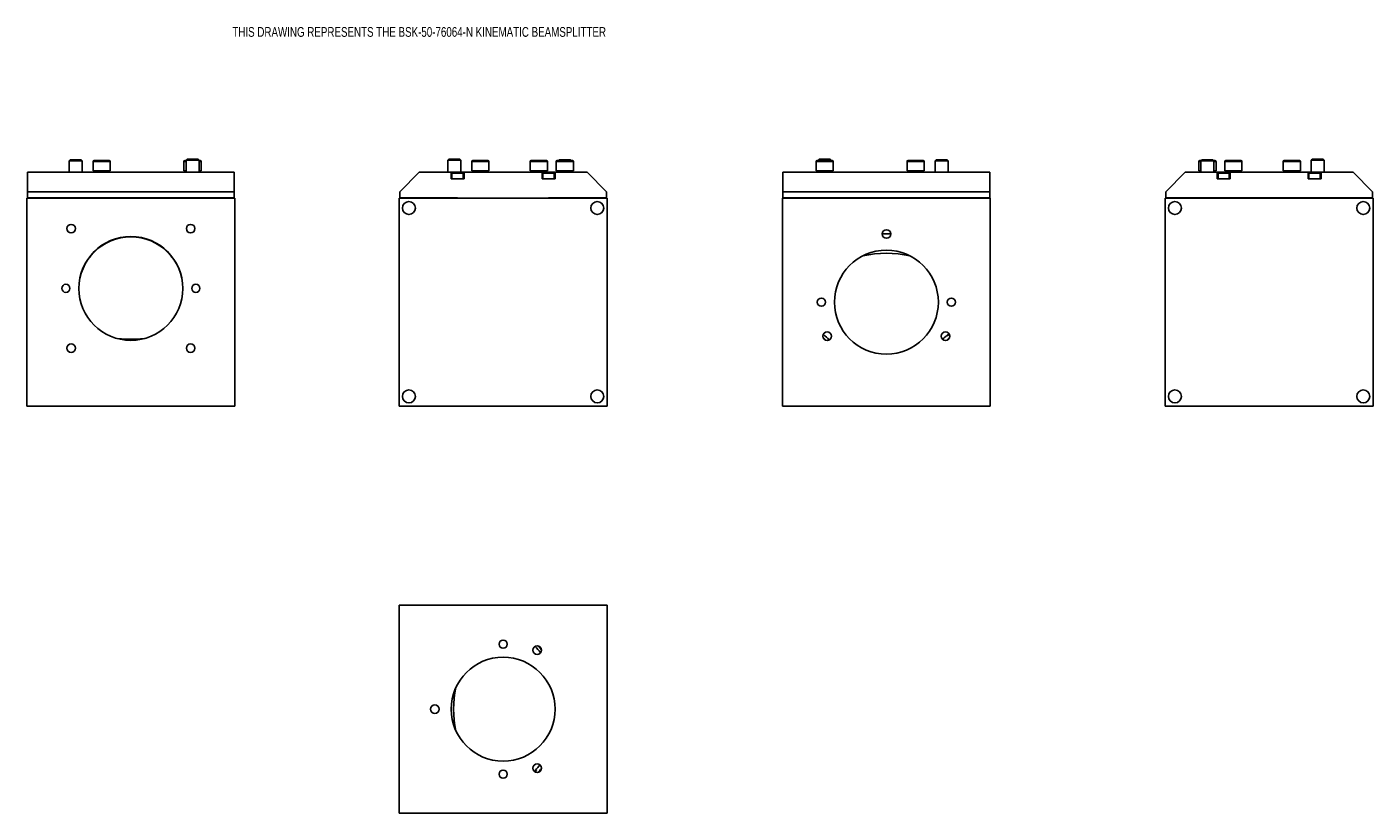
# Model space of a CAD drawing. Header units: inches. Extents: x 4.6 to 30.5, y 3.9 to 19.
import ezdxf

# ---------------------------------------------------------------- set-up
doc = ezdxf.new("R2010")
doc.units = ezdxf.units.IN
doc.header["$MEASUREMENT"] = 0
doc.styles.add('SLDTEXTSTYLE0', font='TXT', dxfattribs={"width": 0.75})

msp = doc.modelspace()

# ---------------------------------------------------------------- linework, layer by layer
at = {"color": 7, "linetype": 'Continuous', "lineweight": 25}
for p, q in [((5.385, 16.442), (5.365, 16.422)), ((5.365, 16.422), (5.365, 16.2)), ((5.615, 16.422), (5.365, 16.422)), ((5.385, 16.442), (5.595, 16.442)), ((5.615, 16.422), (5.595, 16.442)), ((5.615, 16.2), (5.615, 16.422)), ((5.824, 16.407), (5.824, 16.23)), ((5.824, 16.407), (6.155, 16.407)), ((5.844, 16.427), (6.135, 16.427)), ((6.155, 16.23), (6.155, 16.407)), ((7.574, 16.407), (7.574, 16.23)), ((7.574, 16.407), (7.615, 16.407)), ((7.594, 16.427), (7.615, 16.427)), ((7.635, 16.455), (7.615, 16.435)), ((7.615, 16.435), (7.615, 16.2)), ((7.715, 16.435), (7.615, 16.435)), ((7.635, 16.455), (7.719, 16.455)), ((7.865, 16.435), (7.715, 16.435)), ((7.719, 16.455), (7.845, 16.455)), ((7.865, 16.435), (7.845, 16.455)), ((7.865, 16.2), (7.865, 16.435)), ((7.865, 16.427), (7.885, 16.427)), ((7.865, 16.407), (7.905, 16.407)), ((7.905, 16.23), (7.905, 16.407)), ((12.671, 16.455), (12.651, 16.435)), ((12.651, 16.435), (12.651, 16.2)), ((12.901, 16.435), (12.651, 16.435)), ((12.671, 16.455), (12.881, 16.455)), ((12.901, 16.435), (12.881, 16.455)), ((12.901, 16.2), (12.901, 16.435)), ((13.111, 16.407), (13.111, 16.23)), ((13.111, 16.407), (13.441, 16.407)), ((13.13, 16.427), (13.422, 16.427)), ((13.441, 16.23), (13.441, 16.407)), ((14.236, 16.407), (14.236, 16.23)), ((14.236, 16.407), (14.566, 16.407)), ((14.255, 16.427), (14.547, 16.427)), ((14.566, 16.23), (14.566, 16.407)), ((14.736, 16.407), (14.736, 16.23)), ((14.736, 16.407), (15.066, 16.407)), ((14.755, 16.427), (15.047, 16.427)), ((14.796, 16.442), (14.781, 16.427)), ((14.796, 16.442), (15.006, 16.442)), ((15.021, 16.427), (15.006, 16.442)), ((15.066, 16.23), (15.066, 16.407)), ((19.735, 16.407), (19.735, 16.23)), ((19.735, 16.407), (20.066, 16.407)), ((19.755, 16.427), (20.046, 16.427)), ((19.795, 16.455), (19.775, 16.435)), ((19.775, 16.435), (19.775, 16.427)), ((20.025, 16.435), (19.775, 16.435)), ((19.795, 16.455), (20.005, 16.455)), ((20.025, 16.435), (20.005, 16.455)), ((20.025, 16.427), (20.025, 16.435)), ((20.066, 16.23), (20.066, 16.407)), ((21.485, 16.407), (21.485, 16.23)), ((21.485, 16.407), (21.816, 16.407)), ((21.505, 16.427), (21.796, 16.427)), ((21.816, 16.23), (21.816, 16.407)), ((22.045, 16.442), (22.025, 16.422)), ((22.025, 16.422), (22.025, 16.2)), ((22.254, 16.422), (22.025, 16.422)), ((22.045, 16.442), (22.238, 16.442)), ((22.238, 16.442), (22.255, 16.442)), ((22.275, 16.422), (22.254, 16.422)), ((22.275, 16.422), (22.255, 16.442)), ((22.275, 16.2), (22.275, 16.422)), ((27.099, 16.407), (27.099, 16.23)), ((27.099, 16.407), (27.139, 16.407)), ((27.119, 16.427), (27.144, 16.427)), ((27.159, 16.442), (27.139, 16.422)), ((27.139, 16.422), (27.139, 16.2)), ((27.195, 16.422), (27.139, 16.422)), ((27.159, 16.442), (27.206, 16.442)), ((27.389, 16.422), (27.195, 16.422)), ((27.206, 16.442), (27.369, 16.442)), ((27.389, 16.422), (27.369, 16.442)), ((27.385, 16.427), (27.41, 16.427)), ((27.389, 16.2), (27.389, 16.422)), ((27.389, 16.407), (27.43, 16.407)), ((27.43, 16.23), (27.43, 16.407)), ((27.599, 16.407), (27.599, 16.23)), ((27.599, 16.407), (27.764, 16.407)), ((27.619, 16.427), (27.764, 16.427)), ((27.764, 16.427), (27.91, 16.427)), ((27.764, 16.407), (27.93, 16.407)), ((27.93, 16.23), (27.93, 16.407)), ((28.724, 16.407), (28.724, 16.23)), ((28.724, 16.407), (28.889, 16.407)), ((28.744, 16.427), (28.889, 16.427)), ((28.889, 16.427), (29.035, 16.427)), ((28.889, 16.407), (29.055, 16.407)), ((29.055, 16.23), (29.055, 16.407)), ((29.284, 16.455), (29.264, 16.435)), ((29.264, 16.435), (29.264, 16.2)), ((29.514, 16.435), (29.264, 16.435)), ((29.284, 16.455), (29.492, 16.455)), ((29.492, 16.455), (29.494, 16.455)), ((29.514, 16.435), (29.494, 16.455)), ((29.514, 16.2), (29.514, 16.435)), ((4.562, 16.2), (8.542, 16.2)), ((4.562, 15.825), (4.562, 16.2)), ((5.824, 16.23), (6.155, 16.23)), ((7.574, 16.23), (7.615, 16.23)), ((7.865, 16.23), (7.905, 16.23)), ((7.865, 16.228), (7.879, 16.23)), ((7.871, 16.214), (7.865, 16.216)), ((8.542, 16.2), (8.542, 15.825)), ((12.099, 16.2), (11.724, 15.825)), ((12.099, 16.2), (12.714, 16.2)), ((12.714, 16.075), (12.714, 16.2)), ((12.964, 16.2), (12.714, 16.2)), ((12.714, 16.075), (12.964, 16.075)), ((12.73, 16.183), (12.73, 16.075)), ((12.73, 16.183), (12.947, 16.183)), ((12.74, 16.193), (12.937, 16.193)), ((12.947, 16.075), (12.947, 16.183)), ((12.964, 16.075), (12.964, 16.2)), ((12.964, 16.2), (14.464, 16.2)), ((13.111, 16.23), (13.441, 16.23)), ((13.127, 16.23), (13.126, 16.225)), ((13.407, 16.224), (13.399, 16.227)), ((13.425, 16.2), (13.426, 16.204)), ((14.236, 16.23), (14.566, 16.23)), ((14.464, 16.075), (14.464, 16.2)), ((14.714, 16.2), (14.464, 16.2)), ((14.464, 16.075), (14.714, 16.075)), ((14.48, 16.183), (14.48, 16.075)), ((14.48, 16.183), (14.697, 16.183)), ((14.49, 16.193), (14.687, 16.193)), ((14.697, 16.075), (14.697, 16.183)), ((14.714, 16.075), (14.714, 16.2)), ((14.714, 16.2), (15.329, 16.2)), ((14.736, 16.23), (15.066, 16.23)), ((14.752, 16.23), (14.751, 16.225)), ((15.032, 16.224), (15.024, 16.227)), ((15.026, 16.226), (15.026, 16.228)), ((15.05, 16.2), (15.051, 16.204)), ((15.704, 15.825), (15.329, 16.2)), ((19.098, 16.2), (23.078, 16.2)), ((19.098, 15.825), (19.098, 16.2)), ((19.735, 16.23), (20.066, 16.23)), ((21.485, 16.23), (21.816, 16.23)), ((23.078, 16.2), (23.078, 15.825)), ((26.837, 16.2), (26.462, 15.825)), ((26.837, 16.2), (27.452, 16.2)), ((27.099, 16.23), (27.139, 16.23)), ((27.114, 16.204), (27.115, 16.2)), ((27.389, 16.23), (27.43, 16.23)), ((27.414, 16.225), (27.413, 16.23)), ((27.452, 16.075), (27.452, 16.2)), ((27.702, 16.2), (27.452, 16.2)), ((27.452, 16.075), (27.702, 16.075)), ((27.469, 16.183), (27.469, 16.075)), ((27.469, 16.183), (27.577, 16.183)), ((27.479, 16.193), (27.577, 16.193)), ((27.577, 16.193), (27.675, 16.193)), ((27.577, 16.183), (27.685, 16.183)), ((27.599, 16.23), (27.764, 16.23)), ((27.685, 16.075), (27.685, 16.183)), ((27.702, 16.075), (27.702, 16.2)), ((27.702, 16.2), (29.202, 16.2)), ((27.764, 16.23), (27.93, 16.23)), ((28.724, 16.23), (28.889, 16.23)), ((28.739, 16.204), (28.74, 16.2)), ((28.889, 16.23), (29.055, 16.23)), ((29.039, 16.225), (29.038, 16.23)), ((29.202, 16.075), (29.202, 16.2)), ((29.452, 16.2), (29.202, 16.2)), ((29.202, 16.075), (29.452, 16.075)), ((29.219, 16.183), (29.219, 16.075)), ((29.219, 16.183), (29.327, 16.183)), ((29.229, 16.193), (29.327, 16.193)), ((29.327, 16.193), (29.425, 16.193)), ((29.327, 16.183), (29.435, 16.183)), ((29.435, 16.075), (29.435, 16.183)), ((29.452, 16.075), (29.452, 16.2)), ((29.452, 16.2), (30.067, 16.2)), ((30.442, 15.825), (30.067, 16.2)), ((8.542, 15.825), (4.562, 15.825)), ((4.562, 15.825), (4.562, 15.708)), ((8.542, 15.825), (8.542, 15.708)), ((11.724, 15.825), (11.724, 15.708)), ((15.704, 15.825), (15.704, 15.708)), ((23.078, 15.825), (19.098, 15.825)), ((19.098, 15.825), (19.098, 15.708)), ((23.078, 15.825), (23.078, 15.708)), ((26.462, 15.825), (26.462, 15.708)), ((30.442, 15.825), (30.442, 15.708)), ((8.552, 15.7), (4.552, 15.7)), ((4.552, 15.7), (4.552, 11.7)), ((4.562, 15.708), (8.542, 15.708)), ((4.618, 15.708), (4.618, 15.7)), ((4.646, 15.708), (4.639, 15.7)), ((4.839, 15.7), (4.833, 15.708)), ((5.312, 15.7), (5.312, 15.708)), ((7.792, 15.7), (7.792, 15.708)), ((8.284, 15.7), (8.284, 15.708)), ((8.409, 15.7), (8.409, 15.708)), ((8.417, 15.7), (8.417, 15.708)), ((8.542, 15.7), (8.542, 15.708)), ((8.552, 11.7), (8.552, 15.7)), ((11.714, 11.7), (11.714, 15.7)), ((11.714, 15.7), (15.714, 15.7)), ((11.724, 15.708), (12.839, 15.708)), ((12.107, 15.7), (12.107, 15.708)), ((12.589, 15.7), (12.589, 15.708)), ((12.714, 15.7), (12.714, 15.708)), ((12.839, 15.7), (12.839, 15.708)), ((14.589, 15.708), (15.704, 15.708)), ((14.589, 15.7), (14.589, 15.708)), ((14.714, 15.7), (14.714, 15.708)), ((14.839, 15.7), (14.839, 15.708)), ((15.321, 15.7), (15.321, 15.708)), ((15.714, 11.7), (15.714, 15.7)), ((19.088, 11.7), (19.088, 15.7)), ((19.088, 15.7), (23.088, 15.7)), ((19.098, 15.708), (23.078, 15.708)), ((19.098, 15.7), (19.098, 15.708)), ((19.223, 15.7), (19.223, 15.708)), ((19.231, 15.7), (19.231, 15.708)), ((19.356, 15.7), (19.356, 15.708)), ((19.848, 15.7), (19.848, 15.708)), ((22.328, 15.7), (22.328, 15.708)), ((22.807, 15.708), (22.801, 15.7)), ((23.001, 15.7), (22.994, 15.708)), ((23.022, 15.7), (23.022, 15.708)), ((23.088, 15.7), (23.088, 11.7)), ((30.452, 15.7), (26.452, 15.7)), ((26.452, 15.7), (26.452, 11.7)), ((26.462, 15.708), (30.442, 15.708)), ((26.845, 15.7), (26.845, 15.708)), ((26.858, 15.708), (26.852, 15.7)), ((27.052, 15.7), (27.045, 15.708)), ((27.337, 15.7), (27.337, 15.708)), ((27.518, 15.708), (27.518, 15.7)), ((27.636, 15.7), (27.636, 15.708)), ((29.268, 15.708), (29.268, 15.7)), ((29.386, 15.7), (29.386, 15.708)), ((29.567, 15.7), (29.567, 15.708)), ((29.858, 15.708), (29.852, 15.7)), ((30.052, 15.7), (30.045, 15.708)), ((30.059, 15.7), (30.059, 15.708)), ((30.452, 15.7), (30.452, 11.7)), ((22.265, 13.045), (22.299, 13.079)), ((22.265, 13.045), (22.265, 13.07)), ((4.552, 11.7), (8.552, 11.7)), ((11.714, 11.7), (15.714, 11.7)), ((23.088, 11.7), (19.088, 11.7)), ((30.452, 11.7), (26.452, 11.7)), ((11.714, 7.868), (15.714, 7.868)), ((11.714, 3.868), (11.714, 7.868)), ((15.714, 3.868), (15.714, 7.868)), ((14.328, 4.66), (14.359, 4.692)), ((14.359, 4.692), (14.335, 4.692)), ((11.714, 3.868), (15.714, 3.868))]:
    msp.add_line(p, q, dxfattribs=at)
at = {"color": 7, "linetype": 'Continuous', "lineweight": 25, "flags": 128}
for points in [[(7.602, 16.23), (7.61, 16.229), (7.615, 16.228)], [(7.865, 16.228), (7.87, 16.229), (7.878, 16.23)], [(27.127, 16.23), (27.134, 16.229), (27.139, 16.228)], [(27.389, 16.228), (27.395, 16.229), (27.402, 16.23)], [(19.872, 13.021), (19.915, 12.978), (19.931, 12.963)], [(22.245, 12.963), (22.286, 13.003), (22.304, 13.021)], [(14.452, 7.013), (14.426, 7.041), (14.381, 7.087)]]:
    msp.add_lwpolyline(points, dxfattribs=at)
at = {"color": 7, "linetype": 'Continuous', "lineweight": 25}
for centre, radius in [((11.901, 15.512), 0.125), ((15.526, 15.512), 0.125), ((26.639, 15.512), 0.125), ((30.264, 15.512), 0.125), ((5.402, 15.115), 0.0827), ((7.702, 15.115), 0.0827), ((21.088, 15.012), 0.0827), ((6.552, 13.965), 1), ((21.088, 13.7), 1), ((5.302, 13.965), 0.0787), ((7.802, 13.965), 0.0787), ((19.838, 13.7), 0.0787), ((22.338, 13.7), 0.0787), ((19.951, 13.044), 0.0827), ((22.225, 13.044), 0.0827), ((5.402, 12.815), 0.0827), ((7.702, 12.815), 0.0827), ((11.901, 11.887), 0.125), ((15.526, 11.887), 0.125), ((26.639, 11.887), 0.125), ((30.264, 11.887), 0.125), ((13.714, 7.118), 0.0787), ((14.37, 7.005), 0.0827), ((13.714, 5.868), 1), ((12.401, 5.868), 0.0827), ((13.714, 4.618), 0.0787), ((14.37, 4.732), 0.0827)]:
    msp.add_circle(centre, radius, dxfattribs=at)
for centre, radius, start, end in [((5.844, 16.407), 0.0197, 90, 180), ((6.135, 16.407), 0.0197, 0, 90), ((7.594, 16.407), 0.0197, 90, 180), ((7.885, 16.407), 0.0197, 0, 90), ((13.13, 16.407), 0.0197, 90, 180), ((13.422, 16.407), 0.0197, 0, 90), ((14.255, 16.407), 0.0197, 90, 180), ((14.547, 16.407), 0.0197, 0, 90), ((14.755, 16.407), 0.0197, 90, 180), ((15.047, 16.407), 0.0197, 0, 90), ((19.755, 16.407), 0.0197, 90, 180), ((20.046, 16.407), 0.0197, 0, 90), ((21.505, 16.407), 0.0197, 90, 180), ((21.796, 16.407), 0.0197, 0, 90), ((27.119, 16.407), 0.0197, 90, 180), ((27.41, 16.407), 0.0197, 0, 90), ((27.619, 16.407), 0.0197, 90, 180), ((27.91, 16.407), 0.0197, 0, 90), ((28.744, 16.407), 0.0197, 90, 180), ((29.035, 16.407), 0.0197, 0, 90), ((6.128, 16.19), 0.0394, 90, 149.8032), ((12.74, 16.183), 0.00984, 90, 180), ((12.937, 16.183), 0.00984, 0, 90), ((13.414, 16.19), 0.0394, 90, 126.3158), ((14.49, 16.183), 0.00984, 90, 180), ((14.539, 16.19), 0.0394, 90, 135.9078), ((14.687, 16.183), 0.00984, 0, 90), ((15.039, 16.19), 0.0394, 90, 126.3158), ((19.763, 16.19), 0.0394, 37.4444, 90), ((21.513, 16.19), 0.0394, 44.0195, 90), ((27.479, 16.183), 0.00984, 90, 180), ((27.627, 16.19), 0.0394, 59.9564, 90), ((27.675, 16.183), 0.00984, 0, 90), ((28.752, 16.19), 0.0394, 67.407, 90), ((29.229, 16.183), 0.00984, 90, 180), ((29.425, 16.183), 0.00984, 0, 90), ((6.552, 13.957), 1, 0.2299, 179.7701), ((21.088, 12.189), 2.828, 88.3273, 91.6727), ((21.088, 12.595), 2.047, 77.261, 102.739), ((6.552, 15.094), 2.109, 262.5935, 272.5586), ((6.554, 15.077), 2.092, 272.5311, 277.4239), ((20.737, 13.918), 1.201, 224.2603, 231.8409), ((21.419, 13.965), 1.231, 307.2889, 313.3493), ((22.271, 13.156), 0.0863, 266.0191, 284.7573), ((13.484, 6.217), 1.205, 37.821, 45.529), ((14.813, 5.868), 2.051, 168.2054, 191.7946), ((14.249, 4.686), 0.0863, 345.2426, 3.9807), ((13.438, 5.538), 1.233, 316.6531, 322.9703), ((13.582, 5.488), 1.159, 313.6464, 318.6995)]:
    msp.add_arc(centre, radius, start, end, dxfattribs=at)
for points, knots in [([(5.849, 16.231), (5.848, 16.23), (5.845, 16.228), (5.841, 16.223), (5.84, 16.217), (5.84, 16.214)], [0, 0, 0, 0, 0.103906, 0.548926, 1, 1, 1, 1]), ([(5.84, 16.214), (5.841, 16.215), (5.843, 16.216), (5.858, 16.218), (5.882, 16.219), (5.914, 16.221), (5.95, 16.223), (5.99, 16.225), (6.029, 16.226), (6.066, 16.228), (6.086, 16.229), (6.096, 16.23)], [0, 0, 0, 0, 0.111111, 0.222222, 0.333333, 0.444445, 0.555556, 0.666667, 0.777778, 0.888889, 1, 1, 1, 1]), ([(5.84, 16.214), (5.84, 16.211), (5.841, 16.206), (5.844, 16.202), (5.846, 16.2)], [0, 0, 0, 0, 0.556214, 1, 1, 1, 1]), ([(6.096, 16.23), (6.083, 16.23), (6.056, 16.23), (6.006, 16.23), (5.955, 16.23), (5.908, 16.23), (5.872, 16.23), (5.851, 16.23), (5.85, 16.23), (5.849, 16.23)], [0, 0, 0, 0, 0.153626, 0.307009, 0.460083, 0.613143, 0.766184, 0.919197, 1, 1, 1, 1]), ([(5.922, 16.2), (5.932, 16.2), (5.953, 16.202), (5.989, 16.203), (6.024, 16.205), (6.056, 16.207), (6.073, 16.208), (6.082, 16.209)], [0, 0, 0, 0, 0.195728, 0.409486, 0.614847, 0.811728, 1, 1, 1, 1]), ([(6.08, 16.209), (6.072, 16.208), (6.056, 16.207), (6.024, 16.205), (5.989, 16.203), (5.959, 16.201), (5.944, 16.2), (5.939, 16.2)], [0, 0, 0, 0, 0.210541, 0.431995, 0.664548, 0.908337, 1, 1, 1, 1]), ([(6.117, 16.214), (6.117, 16.214), (6.116, 16.213), (6.108, 16.211), (6.097, 16.21), (6.086, 16.209), (6.08, 16.209)], [0, 0, 0, 0, 0.249732, 0.499643, 0.749735, 1, 1, 1, 1]), ([(6.093, 16.2), (6.092, 16.201), (6.091, 16.204), (6.087, 16.207), (6.083, 16.209), (6.08, 16.209), (6.08, 16.209)], [0, 0, 0, 0, 0.161048, 0.549923, 0.938914, 1, 1, 1, 1]), ([(6.081, 16.209), (6.083, 16.209), (6.087, 16.21), (6.092, 16.215), (6.095, 16.222), (6.096, 16.227), (6.096, 16.23)], [0, 0, 0, 0, 0.234191, 0.489308, 0.744351, 1, 1, 1, 1]), ([(6.121, 16.214), (6.12, 16.215), (6.118, 16.216), (6.104, 16.217), (6.1, 16.218)], [0, 0, 0, 0, 0.644622, 1, 1, 1, 1]), ([(6.138, 16.2), (6.138, 16.2), (6.138, 16.204), (6.133, 16.209), (6.126, 16.214), (6.119, 16.215), (6.116, 16.215)], [0, 0, 0, 0, 0.061889, 0.382604, 0.696, 1, 1, 1, 1]), ([(7.599, 16.231), (7.598, 16.23), (7.595, 16.228), (7.591, 16.223), (7.59, 16.217), (7.59, 16.214)], [0, 0, 0, 0, 0.103907, 0.548926, 1, 1, 1, 1]), ([(7.59, 16.214), (7.591, 16.215), (7.593, 16.216), (7.603, 16.217), (7.613, 16.218), (7.615, 16.218)], [0, 0, 0, 0, 0.453367, 0.906735, 1, 1, 1, 1]), ([(7.59, 16.214), (7.59, 16.211), (7.591, 16.206), (7.594, 16.202), (7.596, 16.2)], [0, 0, 0, 0, 0.556214, 1, 1, 1, 1]), ([(7.59, 16.21), (7.59, 16.207), (7.59, 16.203), (7.592, 16.201), (7.592, 16.2)], [0, 0, 0, 0, 0.766276, 1, 1, 1, 1]), ([(7.615, 16.23), (7.609, 16.23), (7.6, 16.23), (7.599, 16.23), (7.599, 16.23)], [0, 0, 0, 0, 0.53045, 1, 1, 1, 1]), ([(7.867, 16.214), (7.867, 16.214), (7.867, 16.213), (7.865, 16.213), (7.865, 16.213)], [0, 0, 0, 0, 0.980796, 1, 1, 1, 1]), ([(7.888, 16.2), (7.888, 16.2), (7.888, 16.204), (7.883, 16.209), (7.876, 16.214), (7.869, 16.215), (7.866, 16.215)], [0, 0, 0, 0, 0.0618878, 0.3826012, 0.6959983, 1, 1, 1, 1]), ([(7.873, 16.214), (7.875, 16.216), (7.878, 16.221), (7.879, 16.227), (7.879, 16.23)], [0, 0, 0, 0, 0.499415, 1, 1, 1, 1]), ([(13.126, 16.225), (13.127, 16.225), (13.129, 16.226), (13.144, 16.228), (13.161, 16.229), (13.17, 16.23)], [0, 0, 0, 0, 0.3333336, 0.6666668, 1, 1, 1, 1]), ([(13.126, 16.225), (13.126, 16.222), (13.127, 16.216), (13.132, 16.209), (13.138, 16.204), (13.143, 16.204), (13.144, 16.203)], [0, 0, 0, 0, 0.30608, 0.608391, 0.903803, 1, 1, 1, 1]), ([(13.149, 16.204), (13.147, 16.204), (13.142, 16.204), (13.138, 16.202), (13.136, 16.2), (13.136, 16.2)], [0, 0, 0, 0, 0.473538, 0.904798, 1, 1, 1, 1]), ([(13.184, 16.209), (13.178, 16.208), (13.167, 16.207), (13.155, 16.206), (13.147, 16.205), (13.146, 16.204), (13.145, 16.203)], [0, 0, 0, 0, 0.249516, 0.499349, 0.749509, 1, 1, 1, 1]), ([(13.197, 16.22), (13.197, 16.218), (13.195, 16.214), (13.191, 16.21), (13.185, 16.208), (13.179, 16.21), (13.174, 16.215), (13.171, 16.222), (13.17, 16.227), (13.17, 16.23)], [0, 0, 0, 0, 0.101294, 0.250907, 0.400571, 0.550439, 0.700202, 0.849924, 1, 1, 1, 1]), ([(13.173, 16.2), (13.173, 16.201), (13.175, 16.204), (13.179, 16.208), (13.183, 16.208), (13.184, 16.209)], [0, 0, 0, 0, 0.1775898, 0.6064058, 1, 1, 1, 1]), ([(13.402, 16.224), (13.401, 16.224), (13.399, 16.222), (13.378, 16.22), (13.349, 16.218), (13.314, 16.216), (13.277, 16.214), (13.242, 16.212), (13.209, 16.211), (13.192, 16.209), (13.184, 16.209)], [0, 0, 0, 0, 0.139095, 0.276306, 0.408888, 0.536769, 0.659886, 0.778166, 0.891562, 1, 1, 1, 1]), ([(13.426, 16.204), (13.426, 16.206), (13.425, 16.212), (13.419, 16.219), (13.412, 16.225), (13.405, 16.226), (13.402, 16.226)], [0, 0, 0, 0, 0.257797, 0.512144, 0.760151, 1, 1, 1, 1]), ([(13.403, 16.2), (13.404, 16.2), (13.413, 16.201), (13.423, 16.202), (13.425, 16.203), (13.426, 16.204)], [0, 0, 0, 0, 0.059975, 0.529987, 1, 1, 1, 1]), ([(14.253, 16.231), (14.253, 16.23), (14.251, 16.227), (14.251, 16.224), (14.251, 16.221)], [0, 0, 0, 0, 0.192257, 1, 1, 1, 1]), ([(14.251, 16.221), (14.251, 16.219), (14.252, 16.215), (14.255, 16.208), (14.259, 16.203), (14.264, 16.2), (14.266, 16.2), (14.267, 16.2)], [0, 0, 0, 0, 0.2058362, 0.3855794, 0.6670281, 0.8559368, 1, 1, 1, 1]), ([(14.252, 16.221), (14.252, 16.222), (14.252, 16.223), (14.262, 16.224), (14.282, 16.226), (14.31, 16.228), (14.334, 16.229), (14.346, 16.23)], [0, 0, 0, 0, 0.122268, 0.341701, 0.561134, 0.780567, 1, 1, 1, 1]), ([(14.346, 16.23), (14.331, 16.23), (14.301, 16.23), (14.27, 16.23), (14.253, 16.23), (14.254, 16.23), (14.255, 16.23)], [0, 0, 0, 0, 0.290793, 0.581383, 0.871425, 1, 1, 1, 1]), ([(14.354, 16.207), (14.344, 16.207), (14.326, 16.206), (14.304, 16.204), (14.289, 16.202), (14.28, 16.201), (14.277, 16.2), (14.276, 16.2)], [0, 0, 0, 0, 0.287209, 0.539332, 0.755727, 0.935702, 1, 1, 1, 1]), ([(14.285, 16.202), (14.285, 16.202), (14.285, 16.202), (14.29, 16.203), (14.301, 16.204), (14.316, 16.205), (14.329, 16.206), (14.333, 16.206)], [0, 0, 0, 0, 0.083924, 0.270496, 0.527136, 0.855583, 1, 1, 1, 1]), ([(14.361, 16.217), (14.361, 16.216), (14.36, 16.212), (14.357, 16.209), (14.354, 16.207), (14.351, 16.208), (14.348, 16.213), (14.346, 16.221), (14.346, 16.227), (14.346, 16.23)], [0, 0, 0, 0, 0.073622, 0.227845, 0.382116, 0.536599, 0.690972, 0.845305, 1, 1, 1, 1]), ([(14.348, 16.2), (14.348, 16.2), (14.349, 16.203), (14.351, 16.206), (14.353, 16.207), (14.354, 16.207)], [0, 0, 0, 0, 0.057626, 0.534973, 1, 1, 1, 1]), ([(14.518, 16.218), (14.517, 16.218), (14.516, 16.218), (14.507, 16.217), (14.488, 16.215), (14.462, 16.214), (14.435, 16.212), (14.41, 16.211), (14.382, 16.209), (14.363, 16.208), (14.354, 16.207)], [0, 0, 0, 0, 0.074823, 0.182774, 0.325101, 0.508135, 0.615461, 0.733199, 0.861362, 1, 1, 1, 1]), ([(14.551, 16.199), (14.551, 16.201), (14.55, 16.205), (14.547, 16.212), (14.543, 16.217), (14.531, 16.224), (14.525, 16.224), (14.52, 16.224)], [0, 0, 0, 0, 0.1020836, 0.1912096, 0.3307285, 0.4242963, 1, 1, 1, 1]), ([(14.751, 16.225), (14.752, 16.225), (14.754, 16.226), (14.769, 16.228), (14.786, 16.229), (14.795, 16.23)], [0, 0, 0, 0, 0.333333, 0.666667, 1, 1, 1, 1]), ([(14.751, 16.225), (14.751, 16.222), (14.752, 16.216), (14.757, 16.209), (14.763, 16.204), (14.768, 16.204), (14.769, 16.203)], [0, 0, 0, 0, 0.30608, 0.608391, 0.903803, 1, 1, 1, 1]), ([(14.774, 16.204), (14.772, 16.204), (14.767, 16.204), (14.763, 16.202), (14.761, 16.2), (14.761, 16.2)], [0, 0, 0, 0, 0.473538, 0.904798, 1, 1, 1, 1]), ([(14.809, 16.209), (14.803, 16.208), (14.792, 16.207), (14.78, 16.206), (14.772, 16.205), (14.771, 16.204), (14.77, 16.203)], [0, 0, 0, 0, 0.249515, 0.499349, 0.749509, 1, 1, 1, 1]), ([(14.822, 16.22), (14.822, 16.218), (14.82, 16.214), (14.816, 16.21), (14.81, 16.208), (14.804, 16.21), (14.799, 16.215), (14.796, 16.222), (14.795, 16.227), (14.795, 16.23)], [0, 0, 0, 0, 0.101294, 0.250907, 0.400571, 0.550439, 0.700203, 0.849924, 1, 1, 1, 1]), ([(14.798, 16.2), (14.798, 16.201), (14.8, 16.204), (14.804, 16.208), (14.808, 16.208), (14.809, 16.209)], [0, 0, 0, 0, 0.17759, 0.606408, 1, 1, 1, 1]), ([(15.027, 16.224), (15.026, 16.224), (15.024, 16.222), (15.003, 16.22), (14.974, 16.218), (14.939, 16.216), (14.902, 16.214), (14.867, 16.212), (14.834, 16.211), (14.817, 16.209), (14.809, 16.209)], [0, 0, 0, 0, 0.139095, 0.276307, 0.408887, 0.536769, 0.659886, 0.778166, 0.891562, 1, 1, 1, 1]), ([(15.051, 16.204), (15.051, 16.206), (15.05, 16.212), (15.044, 16.219), (15.037, 16.225), (15.03, 16.226), (15.027, 16.226)], [0, 0, 0, 0, 0.257798, 0.512142, 0.76015, 1, 1, 1, 1]), ([(15.028, 16.2), (15.029, 16.2), (15.038, 16.201), (15.048, 16.202), (15.05, 16.203), (15.051, 16.204)], [0, 0, 0, 0, 0.059974, 0.529988, 1, 1, 1, 1]), ([(19.767, 16.214), (19.766, 16.214), (19.762, 16.213), (19.757, 16.209), (19.753, 16.204), (19.752, 16.2), (19.752, 16.2)], [0, 0, 0, 0, 0.092846, 0.501323, 0.919336, 1, 1, 1, 1]), ([(19.792, 16.214), (19.785, 16.213), (19.774, 16.212), (19.762, 16.208), (19.757, 16.202), (19.755, 16.2)], [0, 0, 0, 0, 0.431428, 0.78663, 1, 1, 1, 1]), ([(19.772, 16.21), (19.77, 16.211), (19.766, 16.214), (19.762, 16.221), (19.761, 16.227), (19.761, 16.23)], [0, 0, 0, 0, 0.263925, 0.631532, 1, 1, 1, 1]), ([(19.785, 16.207), (19.782, 16.208), (19.778, 16.208), (19.778, 16.209), (19.778, 16.209)], [0, 0, 0, 0, 0.799925, 1, 1, 1, 1]), ([(19.787, 16.208), (19.785, 16.208), (19.783, 16.207), (19.78, 16.208), (19.779, 16.208)], [0, 0, 0, 0, 0.6837738, 1, 1, 1, 1]), ([(19.999, 16.228), (19.999, 16.228), (19.992, 16.227), (19.973, 16.226), (19.943, 16.224), (19.913, 16.222), (19.878, 16.22), (19.841, 16.218), (19.805, 16.215), (19.79, 16.214), (19.782, 16.213)], [0, 0, 0, 0, 0.000878, 0.163631, 0.266744, 0.38425, 0.516258, 0.662835, 0.82406, 1, 1, 1, 1]), ([(19.923, 16.2), (19.935, 16.2), (19.961, 16.202), (19.995, 16.204), (20.022, 16.205), (20.041, 16.207), (20.05, 16.209), (20.049, 16.21), (20.049, 16.21)], [0, 0, 0, 0, 0.181977, 0.366583, 0.551189, 0.735794, 0.9204, 1, 1, 1, 1]), ([(20.05, 16.21), (20.05, 16.213), (20.05, 16.218), (20.046, 16.224), (20.042, 16.228), (20.04, 16.229), (20.039, 16.23)], [0, 0, 0, 0, 0.3205553, 0.5938136, 0.8207208, 1, 1, 1, 1]), ([(20.05, 16.214), (20.05, 16.217), (20.049, 16.223), (20.046, 16.228), (20.042, 16.23), (20.041, 16.231)], [0, 0, 0, 0, 0.451074, 0.896093, 1, 1, 1, 1]), ([(20.044, 16.2), (20.046, 16.202), (20.05, 16.206), (20.05, 16.211), (20.05, 16.214)], [0, 0, 0, 0, 0.443786, 1, 1, 1, 1]), ([(20.048, 16.2), (20.048, 16.2), (20.05, 16.203), (20.05, 16.207), (20.05, 16.21)], [0, 0, 0, 0, 0.13643, 1, 1, 1, 1]), ([(21.524, 16.215), (21.521, 16.215), (21.514, 16.214), (21.507, 16.209), (21.503, 16.204), (21.502, 16.2), (21.502, 16.2)], [0, 0, 0, 0, 0.304, 0.617396, 0.938111, 1, 1, 1, 1]), ([(21.722, 16.229), (21.718, 16.228), (21.702, 16.227), (21.671, 16.226), (21.637, 16.224), (21.612, 16.223), (21.587, 16.221), (21.565, 16.22), (21.546, 16.218), (21.531, 16.217), (21.521, 16.215), (21.52, 16.214), (21.519, 16.214)], [0, 0, 0, 0, 0.054236, 0.229748, 0.320319, 0.412502, 0.506305, 0.601748, 0.698828, 0.797556, 0.897944, 1, 1, 1, 1]), ([(21.571, 16.2), (21.573, 16.2), (21.584, 16.201), (21.612, 16.202), (21.65, 16.204), (21.69, 16.205), (21.726, 16.207), (21.758, 16.209), (21.782, 16.211), (21.797, 16.212), (21.799, 16.213), (21.8, 16.214)], [0, 0, 0, 0, 0.0157, 0.138737, 0.261775, 0.384812, 0.50785, 0.630888, 0.753925, 0.876962, 1, 1, 1, 1]), ([(21.8, 16.214), (21.8, 16.217), (21.799, 16.223), (21.796, 16.228), (21.792, 16.23), (21.791, 16.231)], [0, 0, 0, 0, 0.451074, 0.896094, 1, 1, 1, 1]), ([(21.794, 16.2), (21.796, 16.202), (21.8, 16.206), (21.8, 16.211), (21.8, 16.214)], [0, 0, 0, 0, 0.443786, 1, 1, 1, 1]), ([(27.139, 16.226), (27.135, 16.226), (27.129, 16.225), (27.121, 16.219), (27.116, 16.212), (27.115, 16.206), (27.114, 16.204)], [0, 0, 0, 0, 0.23985, 0.487858, 0.742202, 1, 1, 1, 1]), ([(27.114, 16.204), (27.116, 16.204), (27.118, 16.205), (27.128, 16.207), (27.138, 16.207), (27.139, 16.207)], [0, 0, 0, 0, 0.453368, 0.906735, 1, 1, 1, 1]), ([(27.139, 16.226), (27.138, 16.226), (27.134, 16.226), (27.133, 16.225), (27.133, 16.224)], [0, 0, 0, 0, 0.231586, 1, 1, 1, 1]), ([(27.412, 16.23), (27.412, 16.23), (27.412, 16.23), (27.398, 16.23), (27.389, 16.23)], [0, 0, 0, 0, 0.437292, 1, 1, 1, 1]), ([(27.389, 16.221), (27.391, 16.221), (27.401, 16.222), (27.411, 16.223), (27.413, 16.224), (27.414, 16.225)], [0, 0, 0, 0, 0.093265, 0.546632, 1, 1, 1, 1]), ([(27.389, 16.202), (27.39, 16.202), (27.395, 16.203), (27.395, 16.203), (27.396, 16.204)], [0, 0, 0, 0, 0.231587, 1, 1, 1, 1]), ([(27.391, 16.202), (27.394, 16.203), (27.4, 16.204), (27.408, 16.209), (27.413, 16.216), (27.414, 16.222), (27.414, 16.225)], [0, 0, 0, 0, 0.24073, 0.488901, 0.742867, 1, 1, 1, 1]), ([(27.405, 16.2), (27.404, 16.2), (27.403, 16.202), (27.4, 16.203), (27.397, 16.203), (27.397, 16.203)], [0, 0, 0, 0, 0.152118, 0.841204, 1, 1, 1, 1]), ([(27.717, 16.23), (27.717, 16.23), (27.707, 16.229), (27.69, 16.228), (27.669, 16.227), (27.652, 16.225), (27.64, 16.224), (27.626, 16.219), (27.616, 16.21), (27.615, 16.203), (27.614, 16.199)], [0, 0, 0, 0, 0.017422, 0.181426, 0.339348, 0.491649, 0.639661, 0.801845, 0.896028, 1, 1, 1, 1]), ([(27.616, 16.2), (27.619, 16.2), (27.625, 16.202), (27.646, 16.204), (27.674, 16.205), (27.709, 16.207), (27.747, 16.209), (27.787, 16.211), (27.825, 16.213), (27.859, 16.215), (27.886, 16.217), (27.905, 16.219), (27.914, 16.22), (27.913, 16.221), (27.913, 16.221)], [0, 0, 0, 0, 0.086358, 0.173964, 0.26157, 0.349176, 0.436782, 0.524387, 0.611993, 0.699599, 0.787205, 0.874811, 0.962416, 1, 1, 1, 1]), ([(27.897, 16.2), (27.9, 16.201), (27.905, 16.202), (27.913, 16.21), (27.914, 16.217), (27.914, 16.221)], [0, 0, 0, 0, 0.32761, 0.64942, 1, 1, 1, 1]), ([(27.914, 16.221), (27.914, 16.224), (27.914, 16.227), (27.912, 16.23), (27.912, 16.231)], [0, 0, 0, 0, 0.807743, 1, 1, 1, 1]), ([(28.764, 16.226), (28.76, 16.226), (28.754, 16.225), (28.746, 16.219), (28.741, 16.212), (28.74, 16.206), (28.739, 16.204)], [0, 0, 0, 0, 0.239849, 0.487856, 0.742203, 1, 1, 1, 1]), ([(28.739, 16.204), (28.74, 16.204), (28.742, 16.205), (28.758, 16.207), (28.782, 16.209), (28.814, 16.211), (28.85, 16.212), (28.889, 16.214), (28.929, 16.216), (28.965, 16.218), (28.997, 16.219), (29.021, 16.221), (29.036, 16.223), (29.038, 16.224), (29.039, 16.225)], [0, 0, 0, 0, 0.083333, 0.166667, 0.25, 0.333333, 0.416667, 0.5, 0.583333, 0.666667, 0.75, 0.833333, 0.916667, 1, 1, 1, 1]), ([(28.789, 16.229), (28.788, 16.229), (28.78, 16.228), (28.77, 16.227), (28.76, 16.226), (28.759, 16.225), (28.758, 16.224)], [0, 0, 0, 0, 0.052418, 0.363045, 0.678899, 1, 1, 1, 1]), ([(29.037, 16.23), (29.037, 16.23), (29.037, 16.23), (29.016, 16.23), (28.981, 16.23), (28.938, 16.23), (28.908, 16.23), (28.894, 16.23)], [0, 0, 0, 0, 0.166705, 0.387142, 0.607551, 0.82792, 1, 1, 1, 1]), ([(28.999, 16.2), (29.002, 16.2), (29.011, 16.201), (29.019, 16.202), (29.02, 16.203), (29.021, 16.204)], [0, 0, 0, 0, 0.2291222, 0.6113852, 1, 1, 1, 1]), ([(29.013, 16.202), (29.013, 16.201), (29.013, 16.201), (29.009, 16.2), (29.006, 16.2)], [0, 0, 0, 0, 0.2309607, 1, 1, 1, 1]), ([(29.016, 16.202), (29.019, 16.203), (29.025, 16.204), (29.033, 16.209), (29.038, 16.216), (29.039, 16.222), (29.039, 16.225)], [0, 0, 0, 0, 0.24073, 0.488901, 0.742867, 1, 1, 1, 1]), ([(29.03, 16.2), (29.029, 16.2), (29.028, 16.202), (29.025, 16.203), (29.022, 16.203), (29.022, 16.203)], [0, 0, 0, 0, 0.152117, 0.841204, 1, 1, 1, 1])]:
    msp.add_open_spline(points, degree=3, knots=knots, dxfattribs=at)

# ---------------------------------------------------------------- texts
at = {"color": 7, "linetype": 'Continuous', "lineweight": 0, "insert": (8.505, 18.994), "char_height": 0.1875, "attachment_point": 1, "style": 'SLDTEXTSTYLE0'}
msp.add_mtext('THIS DRAWING REPRESENTS THE BSK-50-76064-N KINEMATIC BEAMSPLITTER', dxfattribs=at)

doc.saveas('drawing.dxf')
